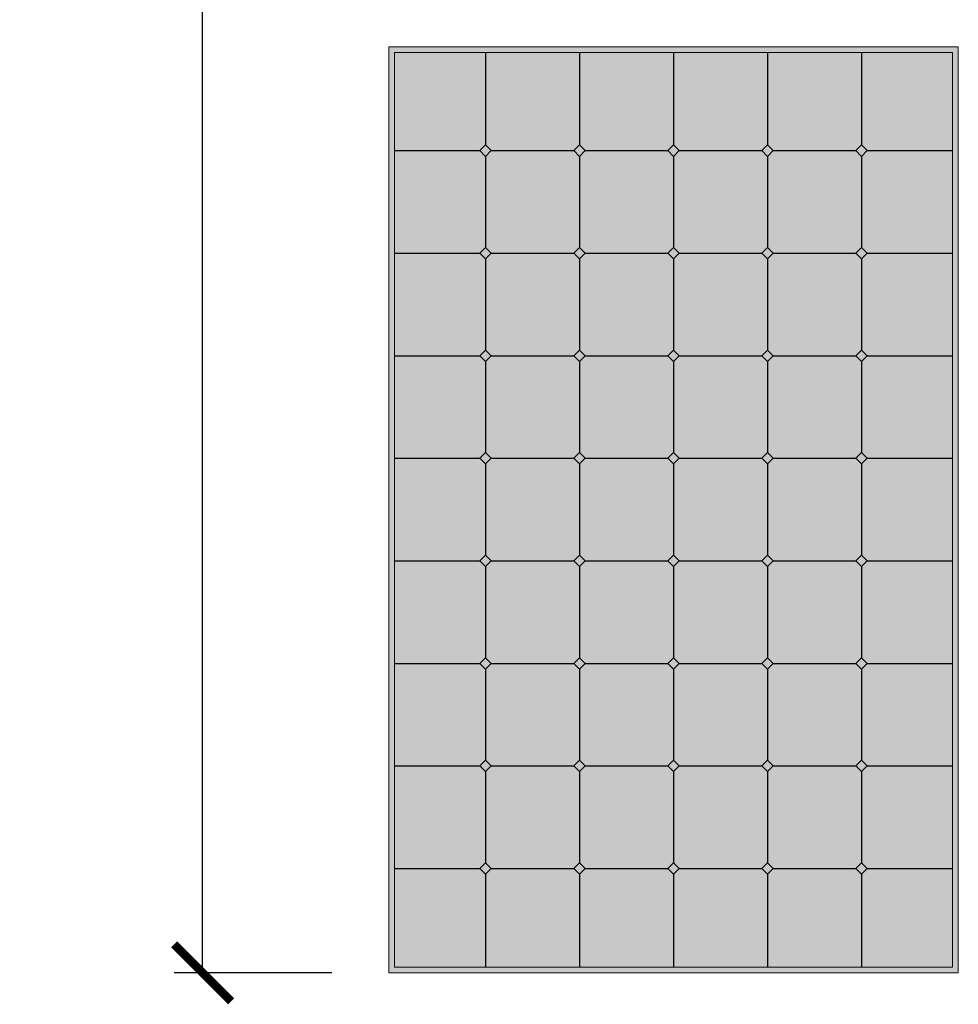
# Model space of a CAD drawing. Header units: millimetres. Extents: x -6697 to 21546, y -3389 to 18959.
# Tile 56 of 153: x -726 to -562, y 5432 to 5604. Entities that reach past the tile are written whole.
import ezdxf

# ---------------------------------------------------------------- set-up
doc = ezdxf.new("R2010")
doc.units = ezdxf.units.MM
doc.layers.add('2DS_OBJ', color=7, linetype='Continuous', lineweight=18, true_color=0xffdf7f)
doc.layers.add('JK-linie pomocnicze', color=40, linetype='Continuous', true_color=0xffbf00)
doc.layers.add('JK-ramka i tabelka', color=1, linetype='Continuous')
doc.layers.add('linie pomocnicze', color=30, linetype='Continuous')
doc.styles.add('WYM--ROMANSSHX-08', font='ROMANS.SHX', dxfattribs={"width": 0.8})
doc.dimstyles.new('ROMANSSHX-K1000250811010', dxfattribs={"dimscale": 100, "dimtxt": 0.2, "dimasz": 0.1, "dimexe": 0.05, "dimexo": 0.1, "dimgap": 0.09, "dimtad": 1, "dimdec": 1, "dimrnd": 0.5, "dimdsep": 46, "dimtxsty": 'WYM--ROMANSSHX-08', "dimblk1": 'ARCHTICK', "dimblk2": 'ARCHTICK', "dimsah": 1, "dimcen": 0.1, "dimclrd": 1, "dimclre": 1, "dimclrt": 2, "dimazin": 0, "dimtfac": 1, "dimtdec": 1, "dimtix": 1, "dimtmove": 2, "dimatfit": 3, "dimfxl": 1, "dimtolj": 1, "dimarcsym": 0})

# ---------------------------------------------------------------- blocks, each defined once
blk = doc.blocks.new('_ArchTick')
at = {"color": 0, "linetype": 'ByBlock', "const_width": 0.15}
blk.add_lwpolyline([(-0.5, -0.5), (0.5, 0.5)], dxfattribs=at)
blk = doc.blocks.new('*D272')
at = {"layer": 'Defpoints', "color": 0, "transparency": 16777216}
for p in [(-694.32, 5944.82), (-661.64, 5944.82), (-661.64, 5437.1)]:
    blk.add_point(p, dxfattribs=at)
at = {"layer": 'JK-ramka i tabelka', "color": 1, "lineweight": -2, "transparency": 16777216}
for p, q in [((-671.64, 5944.82), (-699.32, 5944.82)), ((-694.32, 5437.1), (-694.32, 5944.82)), ((-671.64, 5437.1), (-699.32, 5437.1))]:
    blk.add_line(p, q, dxfattribs=at)
at = {"layer": 'JK-ramka i tabelka', "color": 1, "lineweight": -2, "transparency": 16777216, "xscale": 10, "yscale": 10, "zscale": 10}
for p, rotation in [((-694.32, 5944.82), 90), ((-694.32, 5437.1), 270)]:
    blk.add_blockref('_ArchTick', p, dxfattribs=dict(at, rotation=rotation))
at = {"layer": 'JK-ramka i tabelka', "color": 2, "transparency": 16777216, "insert": (-713.32, 5690.96), "char_height": 20, "attachment_point": 5, "rotation": 90, "style": 'WYM--ROMANSSHX-08'}
blk.add_mtext('\\A1;507.5', dxfattribs=at)

msp = doc.modelspace()

# ---------------------------------------------------------------- hatches: boundary and pattern name
at = {"layer": 'linie pomocnicze'}
h = msp.add_hatch(color=256, dxfattribs=at)
h.dxf.hatch_style = 1
h.paths.add_polyline_path([(-661.64, 5599.67), (-661.64, 5437.1), (-561.64, 5437.1), (-561.64, 5599.67)])
h.paths.add_polyline_path([(-660.64, 5598.67), (-660.64, 5438.1), (-562.64, 5438.1), (-562.64, 5598.67)], flags=16)
h.paths.add_polyline_path([(-595.14, 5582.42), (-594.14, 5581.42), (-579.64, 5581.42), (-578.64, 5582.42), (-577.64, 5581.42), (-578.64, 5580.42), (-578.64, 5564.42), (-577.64, 5563.42), (-578.64, 5562.42), (-578.64, 5546.42), (-577.64, 5545.42), (-578.64, 5544.42), (-578.64, 5528.42), (-577.64, 5527.42), (-578.64, 5526.42), (-578.64, 5510.42), (-577.64, 5509.42), (-578.64, 5508.42), (-578.64, 5492.42), (-577.64, 5491.42), (-578.64, 5490.42), (-578.64, 5474.42), (-577.64, 5473.42), (-578.64, 5472.42), (-578.64, 5456.42), (-577.64, 5455.42), (-578.64, 5454.42), (-579.64, 5455.42), (-594.14, 5455.42), (-595.14, 5454.42), (-596.14, 5455.42), (-610.64, 5455.42), (-611.64, 5454.42), (-612.64, 5455.42), (-627.14, 5455.42), (-628.14, 5454.42), (-629.14, 5455.42), (-643.64, 5455.42), (-644.64, 5454.42), (-645.64, 5455.42), (-644.64, 5456.42), (-644.64, 5472.42), (-645.64, 5473.42), (-644.64, 5474.42), (-644.64, 5490.42), (-645.64, 5491.42), (-644.64, 5492.42), (-644.64, 5508.42), (-645.64, 5509.42), (-644.64, 5510.42), (-644.64, 5526.42), (-645.64, 5527.42), (-644.64, 5528.42), (-644.64, 5544.42), (-645.64, 5545.42), (-644.64, 5546.42), (-644.64, 5562.42), (-645.64, 5563.42), (-644.64, 5564.42), (-644.64, 5580.42), (-645.64, 5581.42), (-644.64, 5582.42), (-643.64, 5581.42), (-629.14, 5581.42), (-628.14, 5582.42), (-627.14, 5581.42), (-612.64, 5581.42), (-611.64, 5582.42), (-610.64, 5581.42), (-596.14, 5581.42)], flags=0)
h.paths.add_polyline_path([(-595.14, 5564.42), (-594.14, 5563.42), (-595.14, 5562.42), (-595.14, 5546.42), (-594.14, 5545.42), (-595.14, 5544.42), (-595.14, 5528.42), (-594.14, 5527.42), (-595.14, 5526.42), (-595.14, 5510.42), (-594.14, 5509.42), (-595.14, 5508.42), (-595.14, 5492.42), (-594.14, 5491.42), (-595.14, 5490.42), (-595.14, 5474.42), (-594.14, 5473.42), (-595.14, 5472.42), (-596.14, 5473.42), (-610.64, 5473.42), (-611.64, 5472.42), (-612.64, 5473.42), (-627.14, 5473.42), (-628.14, 5472.42), (-629.14, 5473.42), (-628.14, 5474.42), (-628.14, 5490.42), (-629.14, 5491.42), (-628.14, 5492.42), (-628.14, 5508.42), (-629.14, 5509.42), (-628.14, 5510.42), (-628.14, 5526.42), (-629.14, 5527.42), (-628.14, 5528.42), (-628.14, 5544.42), (-629.14, 5545.42), (-628.14, 5546.42), (-628.14, 5562.42), (-629.14, 5563.42), (-628.14, 5564.42), (-627.14, 5563.42), (-612.64, 5563.42), (-611.64, 5564.42), (-610.64, 5563.42), (-596.14, 5563.42)], flags=0)
h.paths.add_polyline_path([(-611.64, 5546.42), (-610.64, 5545.42), (-611.64, 5544.42), (-611.64, 5528.42), (-610.64, 5527.42), (-611.64, 5526.42), (-611.64, 5510.42), (-610.64, 5509.42), (-611.64, 5508.42), (-611.64, 5492.42), (-610.64, 5491.42), (-611.64, 5490.42), (-612.64, 5491.42), (-611.64, 5492.42), (-611.64, 5508.42), (-612.64, 5509.42), (-611.64, 5510.42), (-611.64, 5526.42), (-612.64, 5527.42), (-611.64, 5528.42), (-611.64, 5544.42), (-612.64, 5545.42)], flags=0)
at = {"layer": 'linie pomocnicze', "true_color": 0xadddf7, "transparency": 33554498}
h = msp.add_hatch(color=141, dxfattribs=at)
h.dxf.hatch_style = 1
h.paths.add_polyline_path([(-660.64, 5581.42), (-645.64, 5581.42), (-644.64, 5582.42), (-644.64, 5598.67), (-660.64, 5598.67)])
h.paths.add_polyline_path([(-644.64, 5582.42), (-643.64, 5581.42), (-629.14, 5581.42), (-628.14, 5582.42), (-628.14, 5598.67), (-644.64, 5598.67)])
h.paths.add_polyline_path([(-628.14, 5582.42), (-627.14, 5581.42), (-612.64, 5581.42), (-611.64, 5582.42), (-611.64, 5598.67), (-628.14, 5598.67)])
h.paths.add_polyline_path([(-596.14, 5581.42), (-595.14, 5582.42), (-595.14, 5598.67), (-611.64, 5598.67), (-611.64, 5582.42), (-610.64, 5581.42)])
h.paths.add_polyline_path([(-579.64, 5581.42), (-578.64, 5582.42), (-578.64, 5598.67), (-595.14, 5598.67), (-595.14, 5582.42), (-594.14, 5581.42)])
h.paths.add_polyline_path([(-562.64, 5581.42), (-562.64, 5598.67), (-578.64, 5598.67), (-578.64, 5582.42), (-577.64, 5581.42)])
h = msp.add_hatch(color=141, dxfattribs=at)
h.dxf.hatch_style = 1
h.paths.add_polyline_path([(-660.64, 5563.42), (-645.64, 5563.42), (-644.64, 5564.42), (-644.64, 5580.42), (-645.64, 5581.42), (-660.64, 5581.42)])
h.paths.add_polyline_path([(-643.64, 5581.42), (-644.64, 5580.42), (-644.64, 5564.42), (-643.64, 5563.42), (-629.14, 5563.42), (-628.14, 5564.42), (-628.14, 5580.42), (-629.14, 5581.42)])
h.paths.add_polyline_path([(-627.14, 5581.42), (-628.14, 5580.42), (-628.14, 5564.42), (-627.14, 5563.42), (-612.64, 5563.42), (-611.64, 5564.42), (-611.64, 5580.42), (-612.64, 5581.42)])
h.paths.add_polyline_path([(-595.14, 5580.42), (-596.14, 5581.42), (-610.64, 5581.42), (-611.64, 5580.42), (-611.64, 5564.42), (-610.64, 5563.42), (-596.14, 5563.42), (-595.14, 5564.42)])
h.paths.add_polyline_path([(-595.14, 5564.42), (-594.14, 5563.42), (-579.64, 5563.42), (-578.64, 5564.42), (-578.64, 5580.42), (-579.64, 5581.42), (-594.14, 5581.42), (-595.14, 5580.42)])
h.paths.add_polyline_path([(-578.64, 5564.42), (-577.64, 5563.42), (-562.64, 5563.42), (-562.64, 5581.42), (-577.64, 5581.42), (-578.64, 5580.42)])
h.paths.add_polyline_path([(-660.64, 5545.42), (-645.64, 5545.42), (-644.64, 5546.42), (-644.64, 5562.42), (-645.64, 5563.42), (-660.64, 5563.42)])
h.paths.add_polyline_path([(-628.14, 5562.42), (-629.14, 5563.42), (-643.64, 5563.42), (-644.64, 5562.42), (-644.64, 5546.42), (-643.64, 5545.42), (-629.14, 5545.42), (-628.14, 5546.42)])
h.paths.add_polyline_path([(-627.14, 5563.42), (-628.14, 5562.42), (-628.14, 5546.42), (-627.14, 5545.42), (-612.64, 5545.42), (-611.64, 5546.42), (-611.64, 5562.42), (-612.64, 5563.42)])
h.paths.add_polyline_path([(-611.64, 5546.42), (-610.64, 5545.42), (-596.14, 5545.42), (-595.14, 5546.42), (-595.14, 5562.42), (-596.14, 5563.42), (-610.64, 5563.42), (-611.64, 5562.42)])
h.paths.add_polyline_path([(-595.14, 5546.42), (-594.14, 5545.42), (-579.64, 5545.42), (-578.64, 5546.42), (-578.64, 5562.42), (-579.64, 5563.42), (-594.14, 5563.42), (-595.14, 5562.42)])
h.paths.add_polyline_path([(-578.64, 5546.42), (-577.64, 5545.42), (-562.64, 5545.42), (-562.64, 5563.42), (-577.64, 5563.42), (-578.64, 5562.42)])
h.paths.add_polyline_path([(-660.64, 5545.42), (-660.64, 5527.42), (-645.64, 5527.42), (-644.64, 5528.42), (-644.64, 5544.42), (-645.64, 5545.42)])
h.paths.add_polyline_path([(-644.64, 5528.42), (-643.64, 5527.42), (-629.14, 5527.42), (-628.14, 5528.42), (-628.14, 5544.42), (-629.14, 5545.42), (-643.64, 5545.42), (-644.64, 5544.42)])
h.paths.add_polyline_path([(-611.64, 5544.42), (-612.64, 5545.42), (-627.14, 5545.42), (-628.14, 5544.42), (-628.14, 5528.42), (-627.14, 5527.42), (-612.64, 5527.42), (-611.64, 5528.42)])
h.paths.add_polyline_path([(-611.64, 5528.42), (-610.64, 5527.42), (-596.14, 5527.42), (-595.14, 5528.42), (-595.14, 5544.42), (-596.14, 5545.42), (-610.64, 5545.42), (-611.64, 5544.42)])
h.paths.add_polyline_path([(-595.14, 5528.42), (-594.14, 5527.42), (-579.64, 5527.42), (-578.64, 5528.42), (-578.64, 5544.42), (-579.64, 5545.42), (-594.14, 5545.42), (-595.14, 5544.42)])
h.paths.add_polyline_path([(-578.64, 5528.42), (-577.64, 5527.42), (-562.64, 5527.42), (-562.64, 5545.42), (-577.64, 5545.42), (-578.64, 5544.42)])
h.paths.add_polyline_path([(-660.64, 5509.42), (-645.64, 5509.42), (-644.64, 5510.42), (-644.64, 5526.42), (-645.64, 5527.42), (-660.64, 5527.42)])
h.paths.add_polyline_path([(-629.14, 5509.42), (-628.14, 5510.42), (-628.14, 5526.42), (-629.14, 5527.42), (-643.64, 5527.42), (-644.64, 5526.42), (-644.64, 5510.42), (-643.64, 5509.42)])
h.paths.add_polyline_path([(-611.64, 5526.42), (-612.64, 5527.42), (-627.14, 5527.42), (-628.14, 5526.42), (-628.14, 5510.42), (-627.14, 5509.42), (-612.64, 5509.42), (-611.64, 5510.42)])
h.paths.add_polyline_path([(-611.64, 5510.42), (-610.64, 5509.42), (-596.14, 5509.42), (-595.14, 5510.42), (-595.14, 5526.42), (-596.14, 5527.42), (-610.64, 5527.42), (-611.64, 5526.42)])
h.paths.add_polyline_path([(-595.14, 5510.42), (-594.14, 5509.42), (-579.64, 5509.42), (-578.64, 5510.42), (-578.64, 5526.42), (-579.64, 5527.42), (-594.14, 5527.42), (-595.14, 5526.42)])
h.paths.add_polyline_path([(-578.64, 5510.42), (-577.64, 5509.42), (-562.64, 5509.42), (-562.64, 5527.42), (-577.64, 5527.42), (-578.64, 5526.42)])
h.paths.add_polyline_path([(-660.64, 5491.42), (-645.64, 5491.42), (-644.64, 5492.42), (-644.64, 5508.42), (-645.64, 5509.42), (-660.64, 5509.42)])
h.paths.add_polyline_path([(-644.64, 5492.42), (-643.64, 5491.42), (-629.14, 5491.42), (-628.14, 5492.42), (-628.14, 5508.42), (-629.14, 5509.42), (-643.64, 5509.42), (-644.64, 5508.42)])
h.paths.add_polyline_path([(-611.64, 5508.42), (-612.64, 5509.42), (-627.14, 5509.42), (-628.14, 5508.42), (-628.14, 5492.42), (-627.14, 5491.42), (-612.64, 5491.42), (-611.64, 5492.42)])
h.paths.add_polyline_path([(-611.64, 5492.42), (-610.64, 5491.42), (-596.14, 5491.42), (-595.14, 5492.42), (-595.14, 5508.42), (-596.14, 5509.42), (-610.64, 5509.42), (-611.64, 5508.42)])
h.paths.add_polyline_path([(-595.14, 5492.42), (-594.14, 5491.42), (-579.64, 5491.42), (-578.64, 5492.42), (-578.64, 5508.42), (-579.64, 5509.42), (-594.14, 5509.42), (-595.14, 5508.42)])
h.paths.add_polyline_path([(-578.64, 5492.42), (-577.64, 5491.42), (-562.64, 5491.42), (-562.64, 5509.42), (-577.64, 5509.42), (-578.64, 5508.42)])
h.paths.add_polyline_path([(-660.64, 5491.42), (-660.64, 5473.42), (-645.64, 5473.42), (-644.64, 5474.42), (-644.64, 5490.42), (-645.64, 5491.42)])
h.paths.add_polyline_path([(-628.14, 5490.42), (-629.14, 5491.42), (-643.64, 5491.42), (-644.64, 5490.42), (-644.64, 5474.42), (-643.64, 5473.42), (-629.14, 5473.42), (-628.14, 5474.42)])
h.paths.add_polyline_path([(-611.64, 5490.42), (-612.64, 5491.42), (-627.14, 5491.42), (-628.14, 5490.42), (-628.14, 5474.42), (-627.14, 5473.42), (-612.64, 5473.42), (-611.64, 5474.42)])
h.paths.add_polyline_path([(-611.64, 5474.42), (-610.64, 5473.42), (-596.14, 5473.42), (-595.14, 5474.42), (-595.14, 5490.42), (-596.14, 5491.42), (-610.64, 5491.42), (-611.64, 5490.42)])
h.paths.add_polyline_path([(-578.64, 5490.42), (-579.64, 5491.42), (-594.14, 5491.42), (-595.14, 5490.42), (-595.14, 5474.42), (-594.14, 5473.42), (-579.64, 5473.42), (-578.64, 5474.42)])
h.paths.add_polyline_path([(-578.64, 5474.42), (-577.64, 5473.42), (-562.64, 5473.42), (-562.64, 5491.42), (-577.64, 5491.42), (-578.64, 5490.42)])
h.paths.add_polyline_path([(-644.64, 5472.42), (-645.64, 5473.42), (-660.64, 5473.42), (-660.64, 5455.42), (-645.64, 5455.42), (-644.64, 5456.42)])
h.paths.add_polyline_path([(-628.14, 5472.42), (-629.14, 5473.42), (-643.64, 5473.42), (-644.64, 5472.42), (-644.64, 5456.42), (-643.64, 5455.42), (-629.14, 5455.42), (-628.14, 5456.42)])
h.paths.add_polyline_path([(-611.64, 5472.42), (-612.64, 5473.42), (-627.14, 5473.42), (-628.14, 5472.42), (-628.14, 5456.42), (-627.14, 5455.42), (-612.64, 5455.42), (-611.64, 5456.42)])
h.paths.add_polyline_path([(-595.14, 5472.42), (-596.14, 5473.42), (-610.64, 5473.42), (-611.64, 5472.42), (-611.64, 5456.42), (-610.64, 5455.42), (-596.14, 5455.42), (-595.14, 5456.42)])
h.paths.add_polyline_path([(-595.14, 5456.42), (-594.14, 5455.42), (-579.64, 5455.42), (-578.64, 5456.42), (-578.64, 5472.42), (-579.64, 5473.42), (-594.14, 5473.42), (-595.14, 5472.42)])
h.paths.add_polyline_path([(-562.64, 5473.42), (-577.64, 5473.42), (-578.64, 5472.42), (-578.64, 5456.42), (-577.64, 5455.42), (-562.64, 5455.42)])
h.paths.add_polyline_path([(-644.64, 5454.42), (-645.64, 5455.42), (-660.64, 5455.42), (-660.64, 5438.1), (-644.64, 5438.1)])
h.paths.add_polyline_path([(-628.14, 5454.42), (-629.14, 5455.42), (-643.64, 5455.42), (-644.64, 5454.42), (-644.64, 5438.1), (-628.14, 5438.1)])
h.paths.add_polyline_path([(-627.14, 5455.42), (-628.14, 5454.42), (-628.14, 5438.1), (-611.64, 5438.1), (-611.64, 5454.42), (-612.64, 5455.42)])
h.paths.add_polyline_path([(-610.64, 5455.42), (-611.64, 5454.42), (-611.64, 5438.1), (-595.14, 5438.1), (-595.14, 5454.42), (-596.14, 5455.42)])
h.paths.add_polyline_path([(-595.14, 5438.1), (-578.64, 5438.1), (-578.64, 5454.42), (-579.64, 5455.42), (-594.14, 5455.42), (-595.14, 5454.42)])
h.paths.add_polyline_path([(-562.64, 5455.42), (-577.64, 5455.42), (-578.64, 5454.42), (-578.64, 5438.1), (-562.64, 5438.1)])
at = {"layer": 'linie pomocnicze'}
h = msp.add_hatch(color=256, dxfattribs=at)
h.dxf.hatch_style = 1
h.paths.add_polyline_path([(-595.14, 5582.42), (-596.14, 5581.42), (-595.14, 5580.42), (-594.14, 5581.42)])
h.paths.add_polyline_path([(-578.64, 5582.42), (-579.64, 5581.42), (-578.64, 5580.42), (-577.64, 5581.42)])
h.paths.add_polyline_path([(-611.64, 5582.42), (-612.64, 5581.42), (-611.64, 5580.42), (-610.64, 5581.42)])
h.paths.add_polyline_path([(-629.14, 5581.42), (-628.14, 5580.42), (-627.14, 5581.42), (-628.14, 5582.42)])
h.paths.add_polyline_path([(-645.64, 5581.42), (-644.64, 5580.42), (-643.64, 5581.42), (-644.64, 5582.42)])
h = msp.add_hatch(color=256, dxfattribs=at)
h.dxf.hatch_style = 1
h.paths.add_polyline_path([(-644.64, 5562.42), (-643.64, 5563.42), (-644.64, 5564.42), (-645.64, 5563.42)])
h.paths.add_polyline_path([(-628.14, 5562.42), (-627.14, 5563.42), (-628.14, 5564.42), (-629.14, 5563.42)])
h.paths.add_polyline_path([(-611.64, 5564.42), (-612.64, 5563.42), (-611.64, 5562.42), (-610.64, 5563.42)])
h.paths.add_polyline_path([(-596.14, 5563.42), (-595.14, 5562.42), (-594.14, 5563.42), (-595.14, 5564.42)])
h.paths.add_polyline_path([(-578.64, 5564.42), (-579.64, 5563.42), (-578.64, 5562.42), (-577.64, 5563.42)])
h = msp.add_hatch(color=256, dxfattribs=at)
h.dxf.hatch_style = 1
h.paths.add_polyline_path([(-644.64, 5546.42), (-645.64, 5545.42), (-644.64, 5544.42), (-643.64, 5545.42)])
h.paths.add_polyline_path([(-627.14, 5545.42), (-628.14, 5546.42), (-629.14, 5545.42), (-628.14, 5544.42)])
h.paths.add_polyline_path([(-612.64, 5545.42), (-611.64, 5544.42), (-610.64, 5545.42), (-611.64, 5546.42)])
h.paths.add_polyline_path([(-595.14, 5546.42), (-596.14, 5545.42), (-595.14, 5544.42), (-594.14, 5545.42)])
h.paths.add_polyline_path([(-578.64, 5546.42), (-579.64, 5545.42), (-578.64, 5544.42), (-577.64, 5545.42)])
h = msp.add_hatch(color=256, dxfattribs=at)
h.dxf.hatch_style = 1
h.paths.add_polyline_path([(-644.64, 5528.42), (-645.64, 5527.42), (-644.64, 5526.42), (-643.64, 5527.42)])
h.paths.add_polyline_path([(-628.14, 5528.42), (-629.14, 5527.42), (-628.14, 5526.42), (-627.14, 5527.42)])
h.paths.add_polyline_path([(-612.64, 5527.42), (-611.64, 5526.42), (-610.64, 5527.42), (-611.64, 5528.42)])
h.paths.add_polyline_path([(-596.14, 5527.42), (-595.14, 5526.42), (-594.14, 5527.42), (-595.14, 5528.42)])
h.paths.add_polyline_path([(-579.64, 5527.42), (-578.64, 5526.42), (-577.64, 5527.42), (-578.64, 5528.42)])
h = msp.add_hatch(color=256, dxfattribs=at)
h.dxf.hatch_style = 1
h.paths.add_polyline_path([(-645.64, 5509.42), (-644.64, 5508.42), (-643.64, 5509.42), (-644.64, 5510.42)])
h.paths.add_polyline_path([(-629.14, 5509.42), (-628.14, 5508.42), (-627.14, 5509.42), (-628.14, 5510.42)])
h.paths.add_polyline_path([(-612.64, 5509.42), (-611.64, 5508.42), (-610.64, 5509.42), (-611.64, 5510.42)])
h.paths.add_polyline_path([(-596.14, 5509.42), (-595.14, 5508.42), (-594.14, 5509.42), (-595.14, 5510.42)])
h.paths.add_polyline_path([(-577.64, 5509.42), (-578.64, 5510.42), (-579.64, 5509.42), (-578.64, 5508.42)])
h = msp.add_hatch(color=256, dxfattribs=at)
h.dxf.hatch_style = 1
h.paths.add_polyline_path([(-645.64, 5491.42), (-644.64, 5490.42), (-643.64, 5491.42), (-644.64, 5492.42)])
h.paths.add_polyline_path([(-628.14, 5490.42), (-627.14, 5491.42), (-628.14, 5492.42), (-629.14, 5491.42)])
h.paths.add_polyline_path([(-612.64, 5491.42), (-611.64, 5490.42), (-610.64, 5491.42), (-611.64, 5492.42)])
h.paths.add_polyline_path([(-595.14, 5492.42), (-596.14, 5491.42), (-595.14, 5490.42), (-594.14, 5491.42)])
h.paths.add_polyline_path([(-579.64, 5491.42), (-578.64, 5490.42), (-577.64, 5491.42), (-578.64, 5492.42)])
h = msp.add_hatch(color=256, dxfattribs=at)
h.dxf.hatch_style = 1
h.paths.add_polyline_path([(-644.64, 5472.42), (-643.64, 5473.42), (-644.64, 5474.42), (-645.64, 5473.42)])
h.paths.add_polyline_path([(-629.14, 5473.42), (-628.14, 5472.42), (-627.14, 5473.42), (-628.14, 5474.42)])
h.paths.add_polyline_path([(-611.64, 5472.42), (-610.64, 5473.42), (-611.64, 5474.42), (-612.64, 5473.42)])
h.paths.add_polyline_path([(-594.14, 5473.42), (-595.14, 5474.42), (-596.14, 5473.42), (-595.14, 5472.42)])
h.paths.add_polyline_path([(-579.64, 5473.42), (-578.64, 5472.42), (-577.64, 5473.42), (-578.64, 5474.42)])
h = msp.add_hatch(color=256, dxfattribs=at)
h.dxf.hatch_style = 1
h.paths.add_polyline_path([(-644.64, 5456.42), (-645.64, 5455.42), (-644.64, 5454.42), (-643.64, 5455.42)])
h.paths.add_polyline_path([(-628.14, 5456.42), (-629.14, 5455.42), (-628.14, 5454.42), (-627.14, 5455.42)])
h.paths.add_polyline_path([(-611.64, 5456.42), (-612.64, 5455.42), (-611.64, 5454.42), (-610.64, 5455.42)])
h.paths.add_polyline_path([(-596.14, 5455.42), (-595.14, 5454.42), (-594.14, 5455.42), (-595.14, 5456.42)])
h.paths.add_polyline_path([(-578.64, 5456.42), (-579.64, 5455.42), (-578.64, 5454.42), (-577.64, 5455.42)])

# ---------------------------------------------------------------- linework, layer by layer
at = {"layer": '2DS_OBJ'}
for points in [[(-561.64, 5599.67), (-561.64, 5437.1), (-661.64, 5437.1), (-661.64, 5599.67)], [(-562.64, 5598.67), (-562.64, 5438.1), (-660.64, 5438.1), (-660.64, 5598.67)]]:
    msp.add_lwpolyline(points, close=True, dxfattribs=at)
at = {"layer": 'JK-linie pomocnicze'}
for p, q in [((-644.64, 5598.67), (-644.64, 5582.42)), ((-628.14, 5598.67), (-628.14, 5582.42)), ((-611.64, 5598.67), (-611.64, 5582.42)), ((-595.14, 5598.67), (-595.14, 5582.42)), ((-578.64, 5598.67), (-578.64, 5582.42)), ((-660.64, 5581.42), (-645.64, 5581.42)), ((-645.64, 5581.42), (-644.64, 5582.42)), ((-644.64, 5580.42), (-645.64, 5581.42)), ((-644.64, 5582.42), (-643.64, 5581.42)), ((-643.64, 5581.42), (-644.64, 5580.42)), ((-643.64, 5581.42), (-629.14, 5581.42)), ((-629.14, 5581.42), (-628.14, 5582.42)), ((-628.14, 5580.42), (-629.14, 5581.42)), ((-628.14, 5582.42), (-627.14, 5581.42)), ((-627.14, 5581.42), (-628.14, 5580.42)), ((-627.14, 5581.42), (-612.64, 5581.42)), ((-612.64, 5581.42), (-611.64, 5582.42)), ((-611.64, 5580.42), (-612.64, 5581.42)), ((-611.64, 5582.42), (-610.64, 5581.42)), ((-610.64, 5581.42), (-611.64, 5580.42)), ((-610.64, 5581.42), (-596.14, 5581.42)), ((-596.14, 5581.42), (-595.14, 5582.42)), ((-595.14, 5580.42), (-596.14, 5581.42)), ((-595.14, 5582.42), (-594.14, 5581.42)), ((-594.14, 5581.42), (-595.14, 5580.42)), ((-594.14, 5581.42), (-579.64, 5581.42)), ((-579.64, 5581.42), (-578.64, 5582.42)), ((-578.64, 5580.42), (-579.64, 5581.42)), ((-578.64, 5582.42), (-577.64, 5581.42)), ((-577.64, 5581.42), (-578.64, 5580.42)), ((-577.64, 5581.42), (-562.64, 5581.42)), ((-644.64, 5580.42), (-644.64, 5564.42)), ((-628.14, 5580.42), (-628.14, 5564.42)), ((-611.64, 5580.42), (-611.64, 5564.42)), ((-595.14, 5580.42), (-595.14, 5564.42)), ((-578.64, 5580.42), (-578.64, 5564.42)), ((-645.64, 5563.42), (-644.64, 5564.42)), ((-644.64, 5564.42), (-643.64, 5563.42)), ((-629.14, 5563.42), (-628.14, 5564.42)), ((-628.14, 5564.42), (-627.14, 5563.42)), ((-612.64, 5563.42), (-611.64, 5564.42)), ((-611.64, 5564.42), (-610.64, 5563.42)), ((-596.14, 5563.42), (-595.14, 5564.42)), ((-595.14, 5564.42), (-594.14, 5563.42)), ((-579.64, 5563.42), (-578.64, 5564.42)), ((-578.64, 5564.42), (-577.64, 5563.42)), ((-660.64, 5563.42), (-645.64, 5563.42)), ((-644.64, 5562.42), (-645.64, 5563.42)), ((-643.64, 5563.42), (-644.64, 5562.42)), ((-644.64, 5562.42), (-644.64, 5546.42)), ((-643.64, 5563.42), (-629.14, 5563.42)), ((-628.14, 5562.42), (-629.14, 5563.42)), ((-627.14, 5563.42), (-628.14, 5562.42)), ((-628.14, 5562.42), (-628.14, 5546.42)), ((-627.14, 5563.42), (-612.64, 5563.42)), ((-611.64, 5562.42), (-612.64, 5563.42)), ((-610.64, 5563.42), (-611.64, 5562.42)), ((-611.64, 5562.42), (-611.64, 5546.42)), ((-610.64, 5563.42), (-596.14, 5563.42)), ((-595.14, 5562.42), (-596.14, 5563.42)), ((-594.14, 5563.42), (-595.14, 5562.42)), ((-595.14, 5562.42), (-595.14, 5546.42)), ((-594.14, 5563.42), (-579.64, 5563.42)), ((-578.64, 5562.42), (-579.64, 5563.42)), ((-577.64, 5563.42), (-578.64, 5562.42)), ((-578.64, 5562.42), (-578.64, 5546.42)), ((-577.64, 5563.42), (-562.64, 5563.42)), ((-645.64, 5545.42), (-644.64, 5546.42)), ((-644.64, 5546.42), (-643.64, 5545.42)), ((-629.14, 5545.42), (-628.14, 5546.42)), ((-628.14, 5546.42), (-627.14, 5545.42)), ((-612.64, 5545.42), (-611.64, 5546.42)), ((-611.64, 5546.42), (-610.64, 5545.42)), ((-596.14, 5545.42), (-595.14, 5546.42)), ((-595.14, 5546.42), (-594.14, 5545.42)), ((-579.64, 5545.42), (-578.64, 5546.42)), ((-578.64, 5546.42), (-577.64, 5545.42)), ((-660.64, 5545.42), (-645.64, 5545.42)), ((-644.64, 5544.42), (-645.64, 5545.42)), ((-643.64, 5545.42), (-644.64, 5544.42)), ((-643.64, 5545.42), (-629.14, 5545.42)), ((-628.14, 5544.42), (-629.14, 5545.42)), ((-627.14, 5545.42), (-628.14, 5544.42)), ((-627.14, 5545.42), (-612.64, 5545.42)), ((-611.64, 5544.42), (-612.64, 5545.42)), ((-610.64, 5545.42), (-611.64, 5544.42)), ((-610.64, 5545.42), (-596.14, 5545.42)), ((-595.14, 5544.42), (-596.14, 5545.42)), ((-594.14, 5545.42), (-595.14, 5544.42)), ((-594.14, 5545.42), (-579.64, 5545.42)), ((-578.64, 5544.42), (-579.64, 5545.42)), ((-577.64, 5545.42), (-578.64, 5544.42)), ((-577.64, 5545.42), (-562.64, 5545.42)), ((-644.64, 5544.42), (-644.64, 5528.42)), ((-628.14, 5544.42), (-628.14, 5528.42)), ((-611.64, 5544.42), (-611.64, 5528.42)), ((-595.14, 5544.42), (-595.14, 5528.42)), ((-578.64, 5544.42), (-578.64, 5528.42)), ((-660.64, 5527.42), (-645.64, 5527.42)), ((-645.64, 5527.42), (-644.64, 5528.42)), ((-644.64, 5526.42), (-645.64, 5527.42)), ((-644.64, 5528.42), (-643.64, 5527.42)), ((-643.64, 5527.42), (-644.64, 5526.42)), ((-643.64, 5527.42), (-629.14, 5527.42)), ((-629.14, 5527.42), (-628.14, 5528.42)), ((-628.14, 5526.42), (-629.14, 5527.42)), ((-628.14, 5528.42), (-627.14, 5527.42)), ((-627.14, 5527.42), (-628.14, 5526.42)), ((-627.14, 5527.42), (-612.64, 5527.42)), ((-612.64, 5527.42), (-611.64, 5528.42)), ((-611.64, 5526.42), (-612.64, 5527.42)), ((-611.64, 5528.42), (-610.64, 5527.42)), ((-610.64, 5527.42), (-611.64, 5526.42)), ((-610.64, 5527.42), (-596.14, 5527.42)), ((-596.14, 5527.42), (-595.14, 5528.42)), ((-595.14, 5526.42), (-596.14, 5527.42)), ((-595.14, 5528.42), (-594.14, 5527.42)), ((-594.14, 5527.42), (-595.14, 5526.42)), ((-594.14, 5527.42), (-579.64, 5527.42)), ((-579.64, 5527.42), (-578.64, 5528.42)), ((-578.64, 5526.42), (-579.64, 5527.42)), ((-578.64, 5528.42), (-577.64, 5527.42)), ((-577.64, 5527.42), (-578.64, 5526.42)), ((-577.64, 5527.42), (-562.64, 5527.42)), ((-644.64, 5526.42), (-644.64, 5510.42)), ((-628.14, 5526.42), (-628.14, 5510.42)), ((-611.64, 5526.42), (-611.64, 5510.42)), ((-595.14, 5526.42), (-595.14, 5510.42)), ((-578.64, 5526.42), (-578.64, 5510.42)), ((-645.64, 5509.42), (-644.64, 5510.42)), ((-644.64, 5510.42), (-643.64, 5509.42)), ((-629.14, 5509.42), (-628.14, 5510.42)), ((-628.14, 5510.42), (-627.14, 5509.42)), ((-612.64, 5509.42), (-611.64, 5510.42)), ((-611.64, 5510.42), (-610.64, 5509.42)), ((-596.14, 5509.42), (-595.14, 5510.42)), ((-595.14, 5510.42), (-594.14, 5509.42)), ((-579.64, 5509.42), (-578.64, 5510.42)), ((-578.64, 5510.42), (-577.64, 5509.42)), ((-660.64, 5509.42), (-645.64, 5509.42)), ((-644.64, 5508.42), (-645.64, 5509.42)), ((-643.64, 5509.42), (-644.64, 5508.42)), ((-644.64, 5508.42), (-644.64, 5492.42)), ((-643.64, 5509.42), (-629.14, 5509.42)), ((-628.14, 5508.42), (-629.14, 5509.42)), ((-627.14, 5509.42), (-628.14, 5508.42)), ((-628.14, 5508.42), (-628.14, 5492.42)), ((-627.14, 5509.42), (-612.64, 5509.42)), ((-611.64, 5508.42), (-612.64, 5509.42)), ((-610.64, 5509.42), (-611.64, 5508.42)), ((-611.64, 5508.42), (-611.64, 5492.42)), ((-610.64, 5509.42), (-596.14, 5509.42)), ((-595.14, 5508.42), (-596.14, 5509.42)), ((-594.14, 5509.42), (-595.14, 5508.42)), ((-595.14, 5508.42), (-595.14, 5492.42)), ((-594.14, 5509.42), (-579.64, 5509.42)), ((-578.64, 5508.42), (-579.64, 5509.42)), ((-577.64, 5509.42), (-578.64, 5508.42)), ((-578.64, 5508.42), (-578.64, 5492.42)), ((-577.64, 5509.42), (-562.64, 5509.42)), ((-660.64, 5491.42), (-645.64, 5491.42)), ((-645.64, 5491.42), (-644.64, 5492.42)), ((-644.64, 5490.42), (-645.64, 5491.42)), ((-644.64, 5492.42), (-643.64, 5491.42)), ((-643.64, 5491.42), (-644.64, 5490.42)), ((-643.64, 5491.42), (-629.14, 5491.42)), ((-629.14, 5491.42), (-628.14, 5492.42)), ((-628.14, 5490.42), (-629.14, 5491.42)), ((-628.14, 5492.42), (-627.14, 5491.42)), ((-627.14, 5491.42), (-628.14, 5490.42)), ((-627.14, 5491.42), (-612.64, 5491.42)), ((-612.64, 5491.42), (-611.64, 5492.42)), ((-611.64, 5490.42), (-612.64, 5491.42)), ((-611.64, 5492.42), (-610.64, 5491.42)), ((-610.64, 5491.42), (-611.64, 5490.42)), ((-610.64, 5491.42), (-596.14, 5491.42)), ((-596.14, 5491.42), (-595.14, 5492.42)), ((-595.14, 5490.42), (-596.14, 5491.42)), ((-595.14, 5492.42), (-594.14, 5491.42)), ((-594.14, 5491.42), (-595.14, 5490.42)), ((-594.14, 5491.42), (-579.64, 5491.42)), ((-579.64, 5491.42), (-578.64, 5492.42)), ((-578.64, 5490.42), (-579.64, 5491.42)), ((-578.64, 5492.42), (-577.64, 5491.42)), ((-577.64, 5491.42), (-578.64, 5490.42)), ((-577.64, 5491.42), (-562.64, 5491.42)), ((-644.64, 5490.42), (-644.64, 5474.42)), ((-628.14, 5490.42), (-628.14, 5474.42)), ((-611.64, 5490.42), (-611.64, 5474.42)), ((-595.14, 5490.42), (-595.14, 5474.42)), ((-578.64, 5490.42), (-578.64, 5474.42)), ((-645.64, 5473.42), (-644.64, 5474.42)), ((-644.64, 5474.42), (-643.64, 5473.42)), ((-629.14, 5473.42), (-628.14, 5474.42)), ((-628.14, 5474.42), (-627.14, 5473.42)), ((-612.64, 5473.42), (-611.64, 5474.42)), ((-611.64, 5474.42), (-610.64, 5473.42)), ((-596.14, 5473.42), (-595.14, 5474.42)), ((-595.14, 5474.42), (-594.14, 5473.42)), ((-579.64, 5473.42), (-578.64, 5474.42)), ((-578.64, 5474.42), (-577.64, 5473.42)), ((-660.64, 5473.42), (-645.64, 5473.42)), ((-644.64, 5472.42), (-645.64, 5473.42)), ((-643.64, 5473.42), (-644.64, 5472.42)), ((-644.64, 5472.42), (-644.64, 5456.42)), ((-643.64, 5473.42), (-629.14, 5473.42)), ((-628.14, 5472.42), (-629.14, 5473.42)), ((-627.14, 5473.42), (-628.14, 5472.42)), ((-628.14, 5472.42), (-628.14, 5456.42)), ((-627.14, 5473.42), (-612.64, 5473.42)), ((-611.64, 5472.42), (-612.64, 5473.42)), ((-610.64, 5473.42), (-611.64, 5472.42)), ((-611.64, 5472.42), (-611.64, 5456.42)), ((-610.64, 5473.42), (-596.14, 5473.42)), ((-595.14, 5472.42), (-596.14, 5473.42)), ((-594.14, 5473.42), (-595.14, 5472.42)), ((-595.14, 5472.42), (-595.14, 5456.42)), ((-594.14, 5473.42), (-579.64, 5473.42)), ((-578.64, 5472.42), (-579.64, 5473.42)), ((-577.64, 5473.42), (-578.64, 5472.42)), ((-578.64, 5472.42), (-578.64, 5456.42)), ((-577.64, 5473.42), (-562.64, 5473.42)), ((-660.64, 5455.42), (-645.64, 5455.42)), ((-645.64, 5455.42), (-644.64, 5456.42)), ((-644.64, 5454.42), (-645.64, 5455.42)), ((-644.64, 5456.42), (-643.64, 5455.42)), ((-643.64, 5455.42), (-644.64, 5454.42)), ((-643.64, 5455.42), (-629.14, 5455.42)), ((-629.14, 5455.42), (-628.14, 5456.42)), ((-628.14, 5454.42), (-629.14, 5455.42)), ((-628.14, 5456.42), (-627.14, 5455.42)), ((-627.14, 5455.42), (-628.14, 5454.42)), ((-627.14, 5455.42), (-612.64, 5455.42)), ((-612.64, 5455.42), (-611.64, 5456.42)), ((-611.64, 5454.42), (-612.64, 5455.42)), ((-611.64, 5456.42), (-610.64, 5455.42)), ((-610.64, 5455.42), (-611.64, 5454.42)), ((-610.64, 5455.42), (-596.14, 5455.42)), ((-596.14, 5455.42), (-595.14, 5456.42)), ((-595.14, 5454.42), (-596.14, 5455.42)), ((-595.14, 5456.42), (-594.14, 5455.42)), ((-594.14, 5455.42), (-595.14, 5454.42)), ((-594.14, 5455.42), (-579.64, 5455.42)), ((-579.64, 5455.42), (-578.64, 5456.42)), ((-578.64, 5454.42), (-579.64, 5455.42)), ((-578.64, 5456.42), (-577.64, 5455.42)), ((-577.64, 5455.42), (-578.64, 5454.42)), ((-577.64, 5455.42), (-562.64, 5455.42)), ((-644.64, 5454.42), (-644.64, 5438.1)), ((-628.14, 5454.42), (-628.14, 5438.1)), ((-611.64, 5454.42), (-611.64, 5438.1)), ((-595.14, 5454.42), (-595.14, 5438.1)), ((-578.64, 5454.42), (-578.64, 5438.1))]:
    msp.add_line(p, q, dxfattribs=at)

# ---------------------------------------------------------------- dimensions: what is measured, and where the dimension line sits
at = {"layer": 'JK-ramka i tabelka'}
dim = msp.add_linear_dim(base=(-694.32, 5944.82), p1=(-661.64, 5437.1), p2=(-661.64, 5944.82), angle=90, dimstyle='ROMANSSHX-K1000250811010', dxfattribs=at)
dim.commit()
dim.dimension.update_dxf_attribs({"geometry": '*D272', "text_midpoint": (-713.32, 5690.96)})

doc.saveas('drawing.dxf')
